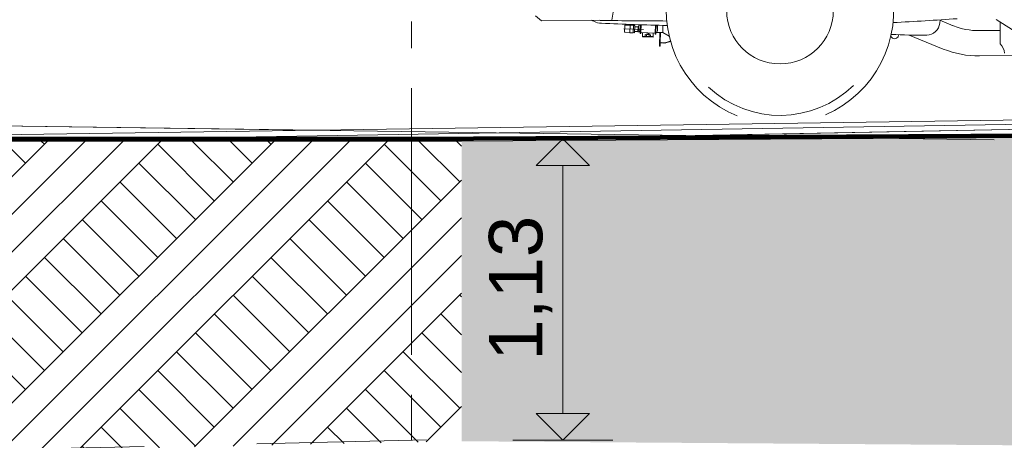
# Model space of a CAD drawing. Header units: metres. Extents: x -52 to 321, y -8 to 26.
# Tile 171 of 256: x 285.02 to 288.71, y -1.32 to 0.25. Entities that reach past the tile are written whole.
import ezdxf

# ---------------------------------------------------------------- set-up
doc = ezdxf.new("R2010")
doc.units = ezdxf.units.M
doc.header["$MEASUREMENT"] = 0
doc.linetypes.add('Schnittlinie', pattern=[0.6, 0.3, -0.15, 0, -0.15])
doc.linetypes.add('Strichlinie weit', pattern=[1.058333, 0.635, -0.423333])
for name, color, linetype in [('10 Stützmauer', 7, 'Continuous'), ('60 Auffüllung gesamt', 7, 'Continuous'), ('60 Gelände 2D Übersicht', 7, 'Continuous')]:
    doc.layers.add(name, color=color, linetype=linetype)
doc.styles.add('ERSTELLTER_STIL_2', font='arial.ttf')
doc.dimstyles.new('ERSTELLTER_STIL__2', dxfattribs={"dimtxt": 0.2, "dimasz": 0.19, "dimexe": 0.18, "dimexo": 0.1, "dimgap": 0, "dimtad": 1, "dimzin": 0, "dimdsep": 46, "dimtxsty": 'ERSTELLTER_STIL_2', "dimblk": 'ARROWHEAD_10', "dimblk1": 'ARROWHEAD_10', "dimblk2": 'ARROWHEAD_10', "dimcen": 0.09, "dimclrd": 256, "dimclre": 256, "dimclrt": 256, "dimazin": 0, "dimtfac": 1, "dimtdec": 4, "dimtmove": 0, "dimatfit": 3, "dimfxl": 1, "dimtolj": 1, "dimtzin": 0, "dimarcsym": 0})
pattern_1 = [(45, (33626.11544, -0.00275), (-0.2121320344, 0.2121320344), []), (45, (33626.0447, 0.06797), (-0.424264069, 0.424264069), []), (45, (33625.974, 0.1387), (-0.424264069, 0.424264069), []), (135, (33625.9033, 0.20939), (0.07071067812, 0.07071067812), [0.3, -0.3])]

# ---------------------------------------------------------------- blocks, each defined once
blk = doc.blocks.new('*D54', base_point=(33626.1154, -0.0027))
at = {"layer": '60 Gelände 2D Übersicht', "linetype": 'Continuous', "lineweight": 18, "true_color": 0xf50000}
for points in [[(287.0538, -0.1945), (286.9538, -0.2945), (287.1538, -0.2945)], [(287.0538, -1.3247), (287.1538, -1.2247), (286.9538, -1.2247)]]:
    blk.add_hatch(color=1, dxfattribs=at).paths.add_polyline_path(points)
at = {"layer": '60 Gelände 2D Übersicht', "color": 1, "linetype": 'Continuous', "lineweight": 18, "true_color": 0xf50000}
for p, q in [((287.2413, -0.1945), (286.8663, -0.1945)), ((287.0538, -0.1945), (286.9538, -0.2945)), ((287.0538, -0.1945), (287.1538, -0.2945)), ((287.1538, -0.2945), (286.9538, -0.2945)), ((287.0538, -1.2247), (287.0538, -0.2945)), ((286.9538, -1.2247), (287.1538, -1.2247)), ((287.0538, -1.3247), (286.9538, -1.2247)), ((287.0538, -1.3247), (287.1538, -1.2247)), ((287.2413, -1.3247), (286.8663, -1.3247))]:
    blk.add_line(p, q, dxfattribs=at)
at = {"layer": '60 Gelände 2D Übersicht', "color": 1, "lineweight": 18, "true_color": 0xf50000, "insert": (287.0138, -1.0265), "char_height": 0.2, "attachment_point": 7, "rotation": 90, "style": 'ERSTELLTER_STIL_2'}
blk.add_mtext('\\A1;{\\pql;\\fArial|b0|i0|c0|p0;\\W1.000000;1,13}', dxfattribs=at)
blk = doc.blocks.new('ARROWHEAD_10')
at = {"linetype": 'Continuous', "lineweight": 0}
blk.add_hatch(color=0, dxfattribs=at).paths.add_polyline_path([(-0.525, 0.525), (0, 0), (-0.525, -0.525)])
at = {"color": 0, "linetype": 'Continuous', "lineweight": 0}
blk.add_line((0, 0), (-1, 0), dxfattribs=at)

msp = doc.modelspace()

# ---------------------------------------------------------------- hatches: boundary and pattern name
at = {"layer": '60 Auffüllung gesamt', "linetype": 'Continuous', "lineweight": 18, "true_color": 0xffa8a8}
h = msp.add_hatch(dxfattribs=at)
h.set_pattern_fill('Boden__gewachsen_0002', color=21, style=0, pattern_type=2)
h.set_pattern_definition(pattern_1)
h.paths.add_polyline_path([(306.9179, -0.072), (286.6743, -0.2027), (286.6743, -1.3281), (315.6978, -1.5396), (317.6986, -1.561), (317.6986, -1.5436), (315.6347, -0.2512), (315.2821, -0.016)])
h = msp.add_hatch(dxfattribs=at)
h.set_pattern_fill('Boden__gewachsen_0002', color=21, style=0, pattern_type=2)
h.set_pattern_definition(pattern_1)
h.paths.add_polyline_path([(283.7799, -0.2027), (283.7799, -1.3945), (285.9698, -1.3425), (286.6743, -1.3281), (286.6743, -0.2027)])
at = {"layer": '60 Auffüllung gesamt', "linetype": 'Continuous', "lineweight": 0, "true_color": 0x000000}
msp.add_hatch(color=18, dxfattribs=at).paths.add_polyline_path([(285.0658, -0.2027), (285.4773, -0.2027), (285.071, -0.2014)])

# ---------------------------------------------------------------- linework, layer by layer
at = {"color": 7, "linetype": 'Continuous', "lineweight": 13}
for p, q in [((286.9507, 0.2671), (286.9739, 0.2474)), ((287.2416, 0.2808), (287.2375, 0.2508)), ((287.2375, 0.2508), (286.9739, 0.2474)), ((287.2856, 0.2298), (287.2847, 0.2068)), ((287.2877, 0.2317), (287.3056, 0.231)), ((287.3057, 0.232), (287.3045, 0.203)), ((287.3057, 0.232), (287.3186, 0.2314)), ((287.3186, 0.2314), (287.3175, 0.2025)), ((287.3186, 0.2304), (287.3236, 0.2303)), ((287.3236, 0.2303), (287.3225, 0.2033)), ((287.3234, 0.2258), (287.3354, 0.2253)), ((287.3346, 0.2063), (287.3354, 0.2263)), ((287.3354, 0.2263), (287.3384, 0.2262)), ((287.3379, 0.2127), (287.3386, 0.2317)), ((287.3386, 0.2317), (287.3385, 0.2332)), ((287.3386, 0.2317), (287.3446, 0.2314)), ((287.3436, 0.206), (287.3447, 0.233)), ((287.3472, 0.233), (287.3461, 0.2059)), ((287.4001, 0.2314), (287.399, 0.2038)), ((287.4026, 0.2313), (287.4015, 0.2037)), ((287.4085, 0.2289), (287.4025, 0.2291)), ((287.4077, 0.2099), (287.4085, 0.2289)), ((287.4085, 0.2289), (287.4088, 0.2311)), ((287.4285, 0.2306), (287.4275, 0.2037)), ((288.4662, 0.2515), (288.4653, 0.2389)), ((288.4661, 0.2497), (288.5155, 0.2294)), ((288.6768, 0.2533), (288.7372, 0.2142)), ((288.6909, 0.2442), (288.692, 0.1611)), ((287.2824, 0.2184), (287.3556, 0.2155)), ((287.2866, 0.2047), (287.3046, 0.204)), ((287.3045, 0.203), (287.3175, 0.2025)), ((287.3175, 0.2035), (287.3225, 0.2033)), ((287.3227, 0.2078), (287.3347, 0.2073)), ((287.3346, 0.2063), (287.3436, 0.206)), ((287.3434, 0.2005), (287.3436, 0.206)), ((287.3459, 0.2004), (287.3434, 0.2005)), ((287.3461, 0.2059), (287.3459, 0.2004)), ((287.3989, 0.2018), (287.346, 0.2039)), ((287.3525, 0.2036), (287.3519, 0.1877)), ((287.3919, 0.1886), (287.352, 0.1902)), ((287.3918, 0.1861), (287.3524, 0.1876)), ((287.3624, 0.1962), (287.3622, 0.1897)), ((287.382, 0.1955), (287.3624, 0.1962)), ((287.3673, 0.196), (287.367, 0.1896)), ((287.3678, 0.1988), (287.3677, 0.196)), ((287.3678, 0.1988), (287.3768, 0.1985)), ((287.3698, 0.1987), (287.3697, 0.1959)), ((287.3748, 0.1985), (287.3747, 0.1957)), ((287.3768, 0.1985), (287.3767, 0.1957)), ((287.3771, 0.1957), (287.3768, 0.1892)), ((287.382, 0.1955), (287.3817, 0.189)), ((287.3918, 0.1861), (287.3924, 0.202)), ((287.3988, 0.1983), (287.399, 0.2038)), ((287.4013, 0.1982), (287.3988, 0.1983)), ((287.399, 0.2038), (287.3989, 0.2018)), ((287.4015, 0.2037), (287.4013, 0.1982)), ((287.4275, 0.2037), (287.4039, 0.2046)), ((287.4174, 0.2042), (287.4154, 0.1532)), ((287.4174, 0.2042), (287.4154, 0.1532)), ((287.4186, 0.2041), (287.417, 0.1641)), ((287.4198, 0.2041), (287.4183, 0.166)), ((287.4519, 0.1902), (287.4275, 0.2037)), ((288.2825, 0.1896), (288.2822, 0.1912)), ((288.2877, 0.1834), (288.2825, 0.1896)), ((288.3093, 0.1882), (288.3034, 0.1825)), ((288.3112, 0.1949), (288.3093, 0.1882)), ((288.3112, 0.1949), (288.3112, 0.1957)), ((288.3508, 0.1944), (288.4784, 0.1421)), ((288.6122, 0.2112), (288.6913, 0.2121)), ((287.4154, 0.1532), (287.4166, 0.1532)), ((287.417, 0.1639), (287.4166, 0.1532)), ((287.4166, 0.1532), (287.4178, 0.1531)), ((287.4168, 0.1584), (287.418, 0.1596)), ((287.417, 0.1641), (287.4193, 0.1662)), ((287.417, 0.1531), (287.4178, 0.1539)), ((287.4182, 0.1639), (287.4178, 0.1531)), ((287.4195, 0.1662), (287.4352, 0.1656)), ((287.4195, 0.165), (287.435, 0.1644)), ((287.4238, 0.1649), (287.425, 0.166)), ((287.4294, 0.1646), (287.4306, 0.1658)), ((287.435, 0.1644), (287.4364, 0.1656)), ((287.4388, 0.1661), (287.4565, 0.1721)), ((287.439, 0.165), (287.4568, 0.1709)), ((287.443, 0.1663), (287.445, 0.1682)), ((287.4522, 0.1694), (287.4543, 0.1713)), ((288.2954, 0.1808), (288.2877, 0.1834)), ((288.3034, 0.1825), (288.2954, 0.1808)), ((288.6134, 0.1163), (288.8923, 0.1198))]:
    msp.add_line(p, q, dxfattribs=at)
msp.add_circle((287.8669, 0.2859), 0.1997, dxfattribs=at)
for centre, radius, start, end in [((287.8669, 0.2859), 0.4259, 293.596, 247.8751), ((287.143, 0.1923), 0.0599, 63.5714, 73.612), ((287.2008, 0.3086), 0.0699, 243.5714, 268.0718), ((287.1997, 0.3091), 0.0599, 259.6652, 268.9312), ((287.7174, 11.6898), 11.4628, 267.40506, 268.6364), ((287.5444, 25.1708), 24.9239, 269.20508, 269.76648), ((287.2876, 0.2297), 0.002, 87.7355, 177.7355), ((287.7174, 11.6898), 11.4628, 272.86558, 274.06603), ((288.4156, 0.2442), 0.0499, 271.0807, 353.8643), ((288.6098, 0.4633), 0.2522, 247.7355, 270.7203), ((287.2867, 0.2067), 0.002, 177.7355, 267.7355), ((287.3439, 0.2125), 0.00599, 177.7355, 267.7355), ((287.4018, 0.2102), 0.00599, 267.7355, 357.7355), ((288.385, 1.8687), 1.6747, 266.5255, 271.0807), ((287.4194, 0.1638), 0.0024, 87.7355, 177.7355), ((287.4194, 0.1638), 0.0012, 87.7355, 177.7355), ((287.4354, 0.1756), 0.0112, 267.7355, 288.4353), ((287.4356, 0.1756), 0.00999, 267.7355, 288.5694), ((288.6574, 0.1249), 0.0501, 2.0935, 46.3391), ((288.6098, 0.4633), 0.347, 247.7355, 270.7203), ((287.8669, 0.2859), 0.3925, 226.9738, 314.4973)]:
    msp.add_arc(centre, radius, start, end, dxfattribs=at)
at = {"layer": '10 Stützmauer', "color": 7, "linetype": 'Continuous', "lineweight": 13}
msp.add_line((286.1352, -0.1625), (281.9019, -0.1027), dxfattribs=at)
at = {"layer": '60 Auffüllung gesamt', "color": 8, "linetype": 'Continuous', "lineweight": 18}
for p, q in [((286.4793, -0.2027), (297.0007, -0.0027)), ((283.3942, -0.2027), (292.4561, -0.0697)), ((286.4408, -0.2027), (292.4561, -0.0888)), ((285.071, -0.2014), (290.4939, -0.1112)), ((285.0658, -0.2027), (285.071, -0.2014)), ((285.071, -0.2014), (285.4773, -0.2027))]:
    msp.add_line(p, q, dxfattribs=at)
at = {"layer": '60 Auffüllung gesamt', "color": 7, "linetype": 'Continuous', "lineweight": 18}
msp.add_line((286.6743, -0.2027), (283.7799, -0.2027), dxfattribs=at)
at = {"layer": '60 Auffüllung gesamt', "color": 7, "linetype": 'Continuous', "lineweight": 18, "flags": 128}
msp.add_lwpolyline([(315.2821, -0.016), (306.9179, -0.072), (286.6743, -0.2027)], dxfattribs=at)
at = {"layer": '60 Gelände 2D Übersicht', "color": 7, "linetype": 'Schnittlinie', "lineweight": 13}
msp.add_line((286.4864, 14.6956), (286.4864, -4.1464), dxfattribs=at)
at = {"layer": '60 Gelände 2D Übersicht', "color": 252, "linetype": 'Continuous', "lineweight": 18, "true_color": 0x949494}
msp.add_line((281.9008, -0.1027), (288.669, -0.1983), dxfattribs=at)
at = {"layer": '60 Gelände 2D Übersicht', "color": 7, "linetype": 'Continuous', "lineweight": 100}
for p, q in [((297.0136, -0.1357), (286.4864, -0.1945)), ((286.4864, -0.1945), (283.4206, -0.1945))]:
    msp.add_line(p, q, dxfattribs=at)
at = {"layer": '60 Gelände 2D Übersicht', "color": 1, "linetype": 'Strichlinie weit', "lineweight": 18, "true_color": 0xf50000}
for p, q in [((286.4867, -0.1582), (286.4864, -1.3247)), ((283.7919, -1.3867), (286.701, -1.3197))]:
    msp.add_line(p, q, dxfattribs=at)

# ---------------------------------------------------------------- dimensions: what is measured, and where the dimension line sits
at = {"layer": '60 Gelände 2D Übersicht', "color": 1, "linetype": 'Continuous', "lineweight": 18, "true_color": 0xf50000}
dim = msp.add_linear_dim(base=(287.0538, -0.1945), p1=(286.4864, -1.3247), p2=(286.4864, -0.1945), angle=90, dimstyle='ERSTELLTER_STIL__2', dxfattribs=at)
dim.commit()
dim.dimension.update_dxf_attribs({"geometry": '*D54', "text_midpoint": (286.9138, -0.7676), "dimtype": 160, "text_rotation": 90})

doc.saveas('drawing.dxf')
